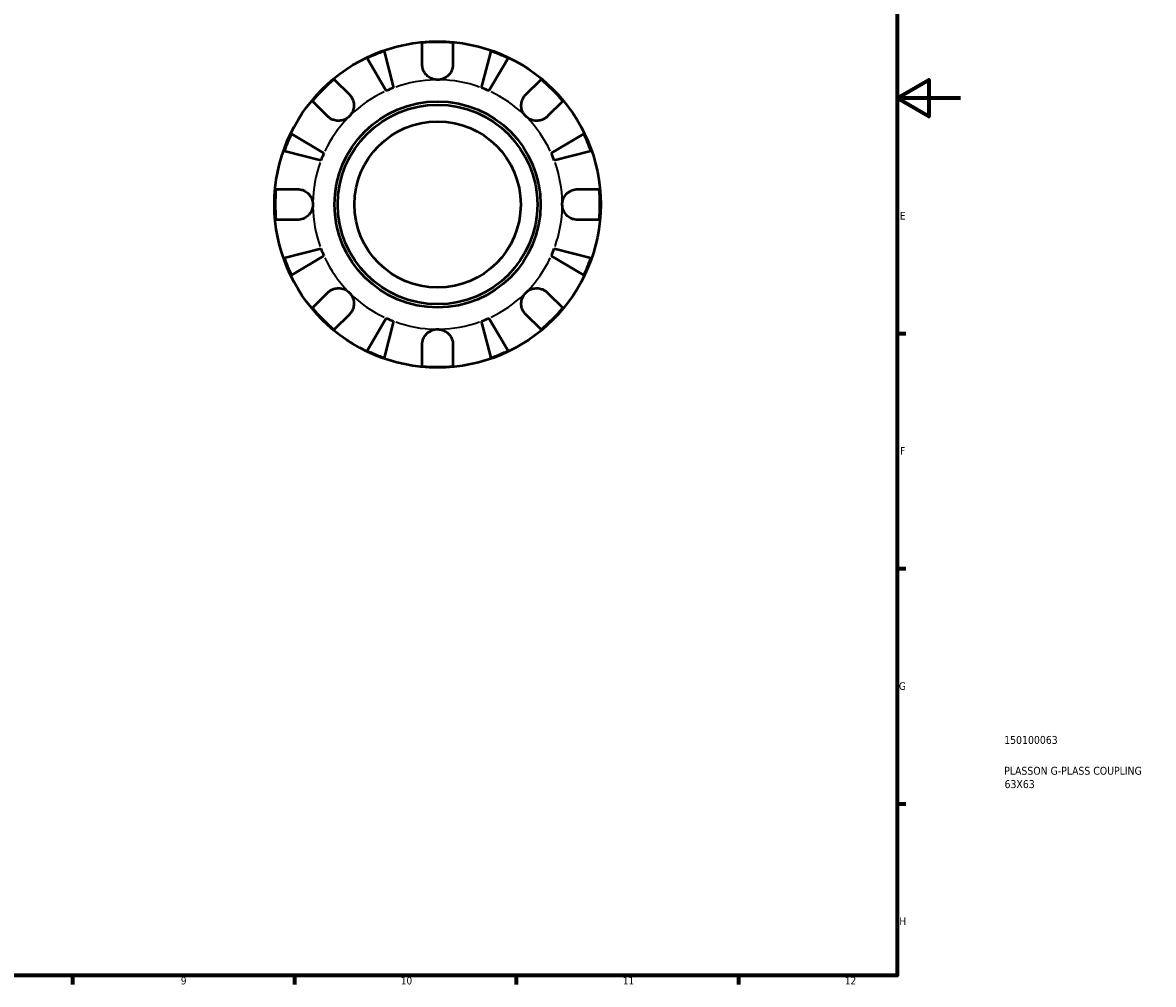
# Model space of a CAD drawing. Header units: millimetres. Extents: x -96 to 902, y -52 to 610.
# Tile 5 of 6: x 545 to 902, y 17 to 321. Entities that reach past the tile are written whole.
import ezdxf

# ---------------------------------------------------------------- set-up
doc = ezdxf.new("R2010")
doc.units = ezdxf.units.MM
for name, color, linetype, lineweight in [('Border (ANSI)', 7, 'Continuous', 70), ('Title (ISO)', 7, 'Continuous', 50), ('Visible (ANSI)', 7, 'Continuous', 50), ('Visible Narrow (ANSI)', 7, 'Continuous', 35)]:
    doc.layers.add(name, color=color, linetype=linetype, lineweight=lineweight)
doc.styles.add('Note Text (ANSI)', font='tahoma.ttf')
doc.styles.add('Note Text (ISO)', font='tahoma.ttf')

# ---------------------------------------------------------------- blocks, each defined once
blk = doc.blocks.new('Borders Default Border')
at = {"layer": 'Border (ANSI)'}
for p, q in [((821, 222.75), (823.8, 222.75)), ((821, 148.5), (823.8, 148.5)), ((821, 74.25), (823.8, 74.25)), ((560.67, 20), (560.67, 17.2)), ((630.75, 20), (630.75, 17.2)), ((700.83, 20), (700.83, 17.2)), ((770.92, 20), (770.92, 17.2))]:
    blk.add_line(p, q, dxfattribs=at)
at = {"layer": 'Border (ANSI)', "flags": 128}
for points in [[(20, 20), (20, 574), (821, 574), (821, 20), (20, 20)], [(841, 297), (821, 297), (831, 302.77), (831, 291.23), (821, 297)]]:
    blk.add_lwpolyline(points, dxfattribs=at)
at = {"layer": 'Border (ANSI)', "color": 5, "true_color": 0x0000ff, "char_height": 2.4, "attachment_point": 7, "style": 'Note Text (ANSI)'}
for s, insert in [('E', (821.91, 258.68)), ('F', (821.98, 184.43)), ('G', (821.6, 110.13)), ('H', (821.73, 35.93)), ('9', (594.92, 17.15)), ('10', (664.35, 17.15)), ('11', (734.43, 17.2)), ('12', (804.52, 17.2))]:
    blk.add_mtext(s, dxfattribs=dict(at, insert=insert))
blk = doc.blocks.new('Title Blocks ISO')
at = {"layer": 'Title (ISO)', "color": 232, "true_color": 0xca0064, "style": 'Note Text (ISO)'}
for tag, p in [('PART_NUMBER_001', (33.84, 73.13)), ('DESCRIPTION_001', (33.84, 63.4)), ('DESCRIPTION_002', (33.95, 59.18))]:
    blk.add_attdef(tag, p, '', height=2.5, dxfattribs=at)

msp = doc.modelspace()

# ---------------------------------------------------------------- linework, layer by layer
at = {"layer": 'Visible (ANSI)'}
for p, q in [((671.12, 307.65), (671.12, 314.45)), ((680.82, 314.45), (680.82, 307.65)), ((659.09, 311.82), (662.07, 300.27)), ((689.87, 300.27), (692.85, 311.82)), ((659.74, 299.3), (653.69, 309.59)), ((698.25, 309.59), (692.19, 299.3)), ((643.32, 302.94), (648.13, 298.13)), ((703.81, 298.13), (708.62, 302.94)), ((641.27, 291.27), (636.46, 296.08)), ((715.48, 296.08), (710.67, 291.27)), ((629.81, 285.71), (640.09, 279.65)), ((711.85, 279.65), (722.13, 285.71)), ((639.13, 277.32), (627.58, 280.31)), ((724.36, 280.31), (712.81, 277.32)), ((624.94, 268.28), (631.74, 268.28)), ((720.19, 268.28), (726.99, 268.28)), ((631.74, 258.58), (624.94, 258.58)), ((726.99, 258.58), (720.19, 258.58)), ((627.58, 246.54), (639.13, 249.53)), ((640.09, 247.2), (629.81, 241.15)), ((722.13, 241.15), (711.85, 247.2)), ((712.81, 249.53), (724.36, 246.54)), ((636.46, 230.78), (641.27, 235.59)), ((710.67, 235.59), (715.48, 230.78)), ((648.13, 228.73), (643.32, 223.92)), ((708.62, 223.92), (703.81, 228.73)), ((653.69, 217.27), (659.74, 227.55)), ((662.07, 226.59), (659.09, 215.03)), ((692.85, 215.03), (689.87, 226.59)), ((692.19, 227.55), (698.25, 217.27)), ((671.12, 212.4), (671.12, 219.2)), ((680.82, 219.2), (680.82, 212.4))]:
    msp.add_line(p, q, dxfattribs=at)
for radius in [51.5, 32.53, 31.5, 26.25]:
    msp.add_circle((675.97, 263.43), radius, dxfattribs=at)
for radius, start, end in [(51.26, 84.5703, 95.4297), (51.26, 109.2332, 115.7668), (51.26, 64.2332, 70.7668), (51.26, 129.5703, 140.4297), (39.38, 110.6662, 114.3338), (39.37, 65.6662, 69.3338), (51.26, 39.5703, 50.4297), (51.26, 154.2332, 160.7668), (51.26, 19.2332, 25.7668), (39.37, 155.6662, 159.3338), (39.37, 20.6662, 24.3338), (51.26, 174.5703, 185.4297), (51.26, 354.5703, 5.4297), (51.26, 199.2332, 205.7668), (39.37, 200.6662, 204.3338), (39.37, 335.6662, 339.3338), (51.26, 334.2332, 340.7668), (51.26, 219.5703, 230.4297), (51.26, 309.5703, 320.4297), (39.37, 245.6662, 249.3338), (39.37, 290.6662, 294.3338), (51.26, 244.2332, 250.7668), (51.26, 289.2332, 295.7668), (51.26, 264.5703, 275.4297)]:
    msp.add_arc((675.97, 263.43), radius, start, end, dxfattribs=at)
for points, knots in [([(675.97, 302.8), (675.48, 302.8), (675, 302.88), (674.02, 303.18), (673.53, 303.43), (672.69, 304.05), (672.34, 304.4), (671.8, 305.14), (671.6, 305.52), (671.35, 306.15), (671.28, 306.4), (671.18, 306.87), (671.15, 307.09), (671.12, 307.43), (671.12, 307.54), (671.12, 307.65)], [0, 0, 0, 0, 0.1455897, 0.1455897, 0.3093084, 0.3093084, 0.4583051, 0.4583051, 0.5873511, 0.5873511, 0.6677541, 0.6677541, 0.7399915, 0.7399915, 0.7763225, 0.7763225, 0.7763225, 0.7763225]), ([(680.82, 307.65), (680.82, 307.45), (680.81, 307.24), (680.75, 306.81), (680.71, 306.58), (680.57, 306.07), (680.46, 305.79), (680.08, 305.02), (679.75, 304.56), (678.91, 303.75), (678.4, 303.41), (677.25, 302.93), (676.61, 302.8), (675.97, 302.8)], [-0.7851647, -0.7851647, -0.7851647, -0.7851647, -0.716742, -0.716742, -0.6425931, -0.6425931, -0.5481734, -0.5481734, -0.3758449, -0.3758449, -0.1926592, -0.1926592, 0, 0, 0, 0]), ([(648.13, 298.13), (648.21, 298.05), (648.29, 297.96), (648.57, 297.64), (648.75, 297.38), (649.08, 296.81), (649.22, 296.49), (649.48, 295.67), (649.55, 295.16), (649.54, 294.03), (649.42, 293.42), (648.94, 292.26), (648.58, 291.72), (648.13, 291.27)], [-0.780901, -0.780901, -0.780901, -0.780901, -0.7424964, -0.7424964, -0.6416801, -0.6416801, -0.533088, -0.533088, -0.3772794, -0.3772794, -0.1925034, -0.1925034, 0, 0, 0, 0]), ([(703.81, 291.27), (703.54, 291.54), (703.31, 291.84), (702.9, 292.5), (702.73, 292.88), (702.45, 293.77), (702.38, 294.29), (702.41, 295.32), (702.5, 295.82), (702.77, 296.61), (702.91, 296.91), (703.25, 297.48), (703.44, 297.73), (703.7, 298.02), (703.76, 298.07), (703.81, 298.13)], [0, 0, 0, 0, 0.1137566, 0.1137566, 0.235381, 0.235381, 0.394309, 0.394309, 0.5463069, 0.5463069, 0.6520405, 0.6520405, 0.7538182, 0.7538182, 0.779338, 0.779338, 0.779338, 0.779338]), ([(648.13, 291.27), (647.86, 291), (647.56, 290.77), (646.89, 290.36), (646.52, 290.19), (645.63, 289.91), (645.1, 289.84), (644.07, 289.86), (643.58, 289.95), (642.79, 290.23), (642.48, 290.37), (641.92, 290.71), (641.67, 290.9), (641.38, 291.16), (641.32, 291.22), (641.27, 291.27)], [0, 0, 0, 0, 0.1137566, 0.1137566, 0.235381, 0.235381, 0.394309, 0.394309, 0.5463069, 0.5463069, 0.6520405, 0.6520405, 0.7538182, 0.7538182, 0.779338, 0.779338, 0.779338, 0.779338]), ([(710.67, 291.27), (710.59, 291.19), (710.5, 291.11), (710.18, 290.83), (709.92, 290.65), (709.35, 290.32), (709.03, 290.18), (708.21, 289.92), (707.7, 289.84), (706.57, 289.86), (705.97, 289.98), (704.8, 290.46), (704.27, 290.82), (703.81, 291.27)], [-0.780901, -0.780901, -0.780901, -0.780901, -0.7424964, -0.7424964, -0.6416801, -0.6416801, -0.533088, -0.533088, -0.3772794, -0.3772794, -0.1925034, -0.1925034, 0, 0, 0, 0]), ([(631.74, 268.28), (631.9, 268.28), (632.05, 268.27), (632.48, 268.23), (632.76, 268.18), (633.36, 268.01), (633.67, 267.89), (634.43, 267.5), (634.85, 267.19), (635.64, 266.37), (635.99, 265.86), (636.47, 264.7), (636.59, 264.07), (636.59, 263.43)], [-0.775077, -0.775077, -0.775077, -0.775077, -0.725604, -0.725604, -0.6359426, -0.6359426, -0.5336564, -0.5336564, -0.3753162, -0.3753162, -0.1921678, -0.1921678, 0, 0, 0, 0]), ([(715.34, 263.43), (715.34, 263.86), (715.4, 264.3), (715.65, 265.18), (715.84, 265.62), (716.43, 266.55), (716.86, 267), (717.69, 267.6), (718.06, 267.8), (718.72, 268.06), (719, 268.14), (719.58, 268.25), (719.88, 268.28), (720.18, 268.28), (720.18, 268.28), (720.19, 268.28)], [-3.3753593, -3.3753593, -3.3753593, -3.3753593, -3.2447206, -3.2447206, -3.1008128, -3.1008128, -2.9131852, -2.9131852, -2.7854081, -2.7854081, -2.6909433, -2.6909433, -2.5942729, -2.5942729, -2.5910823, -2.5910823, -2.5910823, -2.5910823]), ([(636.59, 263.43), (636.59, 262.99), (636.54, 262.56), (636.29, 261.68), (636.1, 261.24), (635.51, 260.31), (635.08, 259.85), (634.24, 259.25), (633.88, 259.05), (633.22, 258.8), (632.93, 258.72), (632.35, 258.61), (632.06, 258.58), (631.76, 258.58), (631.75, 258.58), (631.74, 258.58)], [-3.3753593, -3.3753593, -3.3753593, -3.3753593, -3.2447206, -3.2447206, -3.1008128, -3.1008128, -2.9131852, -2.9131852, -2.7854081, -2.7854081, -2.6909433, -2.6909433, -2.5942729, -2.5942729, -2.5910823, -2.5910823, -2.5910823, -2.5910823]), ([(720.19, 258.58), (720.04, 258.58), (719.89, 258.58), (719.46, 258.63), (719.18, 258.68), (718.58, 258.84), (718.27, 258.96), (717.51, 259.35), (717.09, 259.67), (716.29, 260.48), (715.95, 261), (715.47, 262.15), (715.34, 262.79), (715.34, 263.43)], [-0.775077, -0.775077, -0.775077, -0.775077, -0.725604, -0.725604, -0.6359426, -0.6359426, -0.5336564, -0.5336564, -0.3753162, -0.3753162, -0.1921678, -0.1921678, 0, 0, 0, 0]), ([(641.27, 235.59), (641.35, 235.67), (641.44, 235.75), (641.76, 236.03), (642.01, 236.21), (642.59, 236.54), (642.91, 236.68), (643.73, 236.93), (644.24, 237.01), (645.37, 237), (645.97, 236.88), (647.13, 236.4), (647.67, 236.04), (648.13, 235.59)], [-0.780901, -0.780901, -0.780901, -0.780901, -0.7424964, -0.7424964, -0.6416801, -0.6416801, -0.533088, -0.533088, -0.3772794, -0.3772794, -0.1925034, -0.1925034, 0, 0, 0, 0]), ([(703.81, 235.59), (704.08, 235.85), (704.38, 236.09), (705.05, 236.5), (705.42, 236.67), (706.31, 236.94), (706.84, 237.02), (707.87, 236.99), (708.36, 236.9), (709.15, 236.63), (709.46, 236.48), (710.02, 236.14), (710.27, 235.95), (710.56, 235.69), (710.62, 235.64), (710.67, 235.59)], [0, 0, 0, 0, 0.1137566, 0.1137566, 0.235381, 0.235381, 0.394309, 0.394309, 0.5463069, 0.5463069, 0.6520405, 0.6520405, 0.7538182, 0.7538182, 0.779338, 0.779338, 0.779338, 0.779338]), ([(648.13, 235.59), (648.4, 235.32), (648.63, 235.02), (649.04, 234.35), (649.21, 233.98), (649.49, 233.09), (649.56, 232.56), (649.53, 231.53), (649.44, 231.04), (649.17, 230.25), (649.03, 229.94), (648.69, 229.38), (648.5, 229.12), (648.24, 228.84), (648.18, 228.78), (648.13, 228.73)], [0, 0, 0, 0, 0.1137566, 0.1137566, 0.235381, 0.235381, 0.394309, 0.394309, 0.5463069, 0.5463069, 0.6520405, 0.6520405, 0.7538182, 0.7538182, 0.779338, 0.779338, 0.779338, 0.779338]), ([(703.81, 228.73), (703.73, 228.81), (703.65, 228.89), (703.37, 229.22), (703.19, 229.47), (702.86, 230.05), (702.72, 230.37), (702.46, 231.19), (702.39, 231.7), (702.4, 232.82), (702.52, 233.43), (703, 234.59), (703.36, 235.13), (703.81, 235.59)], [-0.780901, -0.780901, -0.780901, -0.780901, -0.7424964, -0.7424964, -0.6416801, -0.6416801, -0.533088, -0.533088, -0.3772794, -0.3772794, -0.1925034, -0.1925034, 0, 0, 0, 0]), ([(671.12, 219.2), (671.12, 219.35), (671.13, 219.51), (671.17, 219.94), (671.22, 220.22), (671.38, 220.81), (671.5, 221.12), (671.9, 221.88), (672.21, 222.31), (673.02, 223.1), (673.54, 223.44), (674.69, 223.93), (675.33, 224.05), (675.97, 224.05)], [-0.775077, -0.775077, -0.775077, -0.775077, -0.725604, -0.725604, -0.6359426, -0.6359426, -0.5336564, -0.5336564, -0.3753162, -0.3753162, -0.1921678, -0.1921678, 0, 0, 0, 0]), ([(675.97, 224.05), (676.4, 224.05), (676.84, 223.99), (677.72, 223.75), (678.16, 223.56), (679.09, 222.97), (679.54, 222.54), (680.15, 221.7), (680.34, 221.34), (680.6, 220.68), (680.68, 220.39), (680.79, 219.81), (680.82, 219.52), (680.82, 219.22), (680.82, 219.21), (680.82, 219.2)], [-3.3753593, -3.3753593, -3.3753593, -3.3753593, -3.2447206, -3.2447206, -3.1008128, -3.1008128, -2.9131852, -2.9131852, -2.7854081, -2.7854081, -2.6909433, -2.6909433, -2.5942729, -2.5942729, -2.5910823, -2.5910823, -2.5910823, -2.5910823])]:
    msp.add_open_spline(points, degree=3, knots=knots, dxfattribs=at)
at = {"layer": 'Visible Narrow (ANSI)'}
for radius, start, end in [(39.37, 91.0333, 109.6329), (39.38, 70.3671, 88.9667), (39.37, 115.3671, 133.9667), (39.37, 46.0333, 64.6329), (39.37, 136.0333, 154.6329), (39.37, 25.3671, 43.9667), (39.38, 160.3671, 178.9667), (39.38, 1.0333, 19.6329), (39.37, 181.0333, 199.6329), (39.37, 340.3671, 358.9667), (39.37, 205.3671, 223.9667), (39.37, 316.0333, 334.6329), (39.37, 226.0333, 244.6329), (39.37, 295.3671, 313.9667), (39.38, 250.3671, 268.9667), (39.37, 271.0333, 289.6329)]:
    msp.add_arc((675.97, 263.43), radius, start, end, dxfattribs=at)

# ---------------------------------------------------------------- block references
msp.add_blockref('Borders Default Border', (0, 0))
msp.add_blockref('Title Blocks ISO', (821, 20)).add_auto_attribs({'PART_NUMBER_001': '150100063', 'DESCRIPTION_001': 'PLASSON G-PLASS COUPLING', 'DESCRIPTION_002': '63X63'})

doc.saveas('drawing.dxf')
